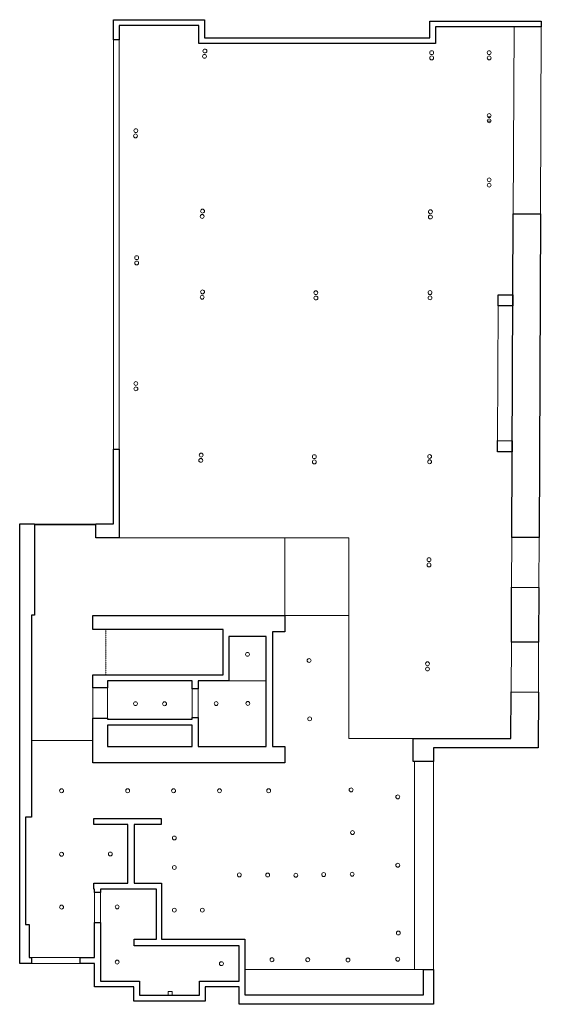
# Model space of a CAD drawing. Header units: millimetres. Extents: x -7881 to 5534, y -1421 to 23924.
import ezdxf

# ---------------------------------------------------------------- set-up
doc = ezdxf.new("R2010")
doc.units = ezdxf.units.MM
doc.linetypes.add('Overhead', pattern=[3.96875, 2.38125, -1.5875])
for name, color, linetype, lineweight in [('A-CLNG-____-OTLN', 7, 'Continuous', 9), ('A-DETL-____-MBND', 7, 'Continuous', 9), ('A-GLAZ-CURT-MCUT', 7, 'Continuous', 18), ('A-GLAZ-CURT-OTLN', 7, 'Continuous', 9), ('A-WALL-____-MCUT', 7, 'Continuous', 25), ('A-WALL-____-OTLN', 7, 'Continuous', 9), ('E-LITE-EQPM-OTLN', 7, 'Continuous', 9), ('S-STRS-____-MBND', 7, 'Overhead', 9)]:
    doc.layers.add(name, color=color, linetype=linetype, lineweight=lineweight)

# ---------------------------------------------------------------- blocks, each defined once
blk = doc.blocks.new('Downlight _01 - Type 1-690324-Existing Ceiling Plan - Level 2')
at = {"layer": 'E-LITE-EQPM-OTLN'}
for start, end in [(360, 180), (180, 360)]:
    blk.add_arc((0, 0), 50, start, end, dxfattribs=at)
blk = doc.blocks.new('System Panel - Glazed 2-851983-Existing Ceiling Plan - Level 2')
at = {"layer": 'A-GLAZ-CURT-MCUT'}
for p, q in [((-785, -6.35), (-785, 6.35)), ((-785, 6.35), (785, 6.35)), ((785, 6.35), (785, -6.35)), ((785, -6.35), (-785, -6.35))]:
    blk.add_line(p, q, dxfattribs=at)
blk = doc.blocks.new('Lighting_05 - Lighting_05-725529-Existing Ceiling Plan - Level 2')
at = {"layer": 'E-LITE-EQPM-OTLN'}
for p, q in [((-50, 88), (-50, -6)), ((50, 88), (-50, 88)), ((50, -6), (50, 88)), ((50, -6), (-50, -6))]:
    blk.add_line(p, q, dxfattribs=at)

msp = doc.modelspace()

# ---------------------------------------------------------------- linework, layer by layer
at = {"layer": 'A-CLNG-____-OTLN'}
for p, q in [((-5319, 10589), (586, 10589)), ((-1058, 8588), (-1058, 10589)), ((586, 10589), (586, 5425)), ((-1058, 8588), (586, 8588)), ((-1543, 6908), (-2498, 6908)), ((-7581, 5366), (-5998, 5366)), ((586, 5425), (2243, 5425)), ((2273, 4828), (2273, -526)), ((2503, -526), (-2093, -526))]:
    msp.add_line(p, q, dxfattribs=at)
for centre, start, end in [((-3118, 23117), 0, 180), ((-3118, 23117), 180, 0), ((2714, 23076), 0, 180), ((2714, 23076), 180, 0), ((4194, 23076), 0, 180), ((4194, 23076), 180, 0), ((-3128, 22980), 0, 180), ((-3128, 22980), 180, 0), ((2714, 22940), 0, 180), ((2714, 22940), 180, 0), ((4194, 22940), 0, 180), ((4194, 22940), 180, 0), ((4194, 21456), 0, 180), ((4194, 21456), 180, 0), ((4194, 21320), 0, 180), ((4194, 21320), 180, 0), ((-4893, 21068), 0, 180), ((-4893, 21068), 180, 0), ((-4902, 20932), 0, 180), ((-4902, 20932), 180, 0), ((4194, 19801), 0, 180), ((4194, 19801), 180, 0), ((4194, 19665), 0, 180), ((4194, 19665), 180, 0), ((-3178, 18997), 0, 180), ((2682, 18980), 0, 180), ((-3188, 18860), 0, 180), ((-3188, 18860), 180, 0), ((-3178, 18997), 180, 0), ((2682, 18980), 180, 0), ((2682, 18844), 0, 180), ((2682, 18844), 180, 0), ((-4873, 17798), 0, 180), ((-4873, 17798), 180, 0), ((-4872, 17662), 0, 180), ((-4872, 17662), 180, 0), ((-3188, 16780), 0, 180), ((-3188, 16780), 180, 0), ((-3178, 16917), 0, 180), ((-3178, 16917), 180, 0), ((-264, 16896), 360, 180), ((-264, 16896), 180, 360), ((-263, 16760), 360, 180), ((-263, 16760), 180, 360), ((2672, 16900), 0, 180), ((2672, 16900), 180, 0), ((2672, 16764), 0, 180), ((2672, 16764), 180, 0), ((-4893, 14558), 0, 180), ((-4893, 14558), 180, 0), ((-4892, 14422), 0, 180), ((-4892, 14422), 180, 0), ((-3214, 12717), 0, 180), ((-3214, 12717), 180, 0), ((-304, 12676), 360, 180), ((-304, 12676), 180, 360), ((2662, 12680), 0, 180), ((2662, 12680), 180, 0), ((-3224, 12580), 0, 180), ((-3224, 12580), 180, 0), ((-303, 12540), 360, 180), ((-303, 12540), 180, 360), ((2662, 12544), 0, 180), ((2662, 12544), 180, 0), ((2647, 10025), 0, 180), ((2647, 10025), 180, 0), ((2647, 9889), 0, 180), ((2647, 9889), 180, 0), ((-2021, 7587), 0, 180), ((-2021, 7587), 180, 0), ((-438, 7428), 360, 180), ((-438, 7428), 180, 360), ((2607, 7345), 0, 180), ((2607, 7345), 180, 0), ((2607, 7209), 0, 180), ((2607, 7209), 180, 0), ((-4903, 6318), 0, 180), ((-4154, 6315), 0, 180), ((-2828, 6320), 0, 180), ((-2014, 6324), 0, 180), ((-4903, 6318), 180, 0), ((-4154, 6315), 180, 0), ((-2828, 6320), 180, 0), ((-2014, 6324), 180, 0), ((-423, 5928), 360, 180), ((-423, 5928), 180, 360), ((-6803, 4076), 0, 180), ((-6803, 4076), 180, 360), ((-5103, 4076), 0, 180), ((-5103, 4076), 180, 360), ((-3923, 4076), 0, 180), ((-3923, 4076), 180, 360), ((-2743, 4076), 0, 180), ((-2743, 4076), 180, 360), ((-1478, 4076), 0, 180), ((-1478, 4076), 180, 360), ((643, 4098), 360, 180), ((643, 4098), 180, 360), ((1843, 3918), 0, 180), ((1843, 3918), 180, 360), ((678, 2999), 360, 180), ((-3903, 2861), 0, 180), ((-3903, 2861), 180, 360), ((678, 2999), 180, 360), ((-6803, 2441), 0, 180), ((-6803, 2441), 180, 360), ((-5549, 2449), 0, 180), ((-5549, 2449), 180, 360), ((-3903, 2101), 0, 180), ((-3903, 2101), 180, 360), ((1843, 2158), 0, 180), ((1843, 2158), 180, 360), ((-2232, 1910), 0, 180), ((-2232, 1910), 180, 360), ((-1503, 1906), 0, 180), ((-1503, 1906), 180, 360), ((-778, 1901), 360, 180), ((-778, 1901), 180, 360), ((-64, 1919), 360, 180), ((-64, 1919), 180, 360), ((669, 1927), 360, 180), ((669, 1927), 180, 360), ((-6803, 1081), 0, 180), ((-6803, 1081), 180, 360), ((-5373, 1086), 0, 180), ((-5373, 1086), 180, 360), ((-3903, 1001), 0, 180), ((-3183, 1001), 0, 180), ((-3903, 1001), 180, 360), ((-3183, 1001), 180, 360), ((1858, 413), 0, 180), ((1858, 413), 180, 360), ((-1393, -274), 0, 180), ((-473, -274), 360, 180), ((563, -282), 360, 180), ((1843, -261), 0, 180), ((-5373, -334), 0, 180), ((-5373, -334), 180, 360), ((-2693, -374), 0, 180), ((-2693, -374), 180, 360), ((-1393, -274), 180, 360), ((-473, -274), 180, 360), ((563, -282), 180, 360), ((1843, -261), 180, 360)]:
    msp.add_arc(centre, 50, start, end, dxfattribs=at)
at = {"layer": 'A-DETL-____-MBND'}
for p, q in [((4145, 21311), (4243, 21311)), ((4229, 21421), (4158, 21421))]:
    msp.add_line(p, q, dxfattribs=at)
at = {"layer": 'A-WALL-____-MCUT'}
for p, q in [((-5469, 23409), (-5469, 23924)), ((-5469, 23924), (-3124, 23924)), ((-3124, 23924), (-3124, 23459)), ((2666, 23459), (2666, 23889)), ((2666, 23889), (5534, 23889)), ((5534, 23889), (5533, 23737)), ((-5319, 23774), (-5319, 23409)), ((-3274, 23774), (-5319, 23774)), ((-3274, 23309), (-3274, 23774)), ((2816, 23739), (2816, 23309)), ((4833, 23739), (2816, 23739)), ((5533, 23737), (4833, 23740)), ((4833, 23740), (4833, 23739)), ((-5319, 23409), (-5469, 23409)), ((-3124, 23459), (2666, 23459)), ((2816, 23309), (-3274, 23309)), ((4776, 10595), (4812, 18926)), ((4812, 18926), (5512, 18923)), ((5512, 18923), (5476, 10592)), ((4422, 16558), (4423, 16842)), ((4423, 16842), (4803, 16841)), ((4803, 16841), (4802, 16556)), ((4802, 16556), (4422, 16558)), ((4406, 12802), (4407, 13088)), ((4407, 13088), (4787, 13086)), ((4787, 13086), (4786, 12801)), ((-5469, 10949), (-5469, 12869)), ((-5469, 12869), (-5319, 12869)), ((-5319, 12869), (-5319, 10589)), ((4786, 12801), (4406, 12802)), ((-7881, -369), (-7881, 10949)), ((-7881, 10949), (-7501, 10949)), ((-7501, 10949), (-7501, 8596)), ((-5921, 10589), (-5921, 10949)), ((-5921, 10949), (-5469, 10949)), ((-5319, 10589), (-5921, 10589)), ((5476, 10592), (4776, 10595)), ((4764, 7900), (4771, 9315)), ((4771, 9315), (5471, 9312)), ((5471, 9312), (5464, 7897)), ((-7581, 8596), (-7581, 3396)), ((-7501, 8596), (-7581, 8596)), ((-5998, 8588), (-1058, 8588)), ((-5998, 8228), (-5998, 8588)), ((-1058, 8588), (-1058, 8168)), ((-2648, 8228), (-5998, 8228)), ((-2648, 7058), (-2648, 8228)), ((-1058, 8168), (-1383, 8168)), ((-1383, 8168), (-1383, 5218)), ((-2498, 8048), (-2498, 6908)), ((-1543, 8048), (-2498, 8048)), ((-1543, 5218), (-1543, 8048)), ((5464, 7897), (4764, 7900)), ((-5998, 7058), (-2648, 7058)), ((-5998, 6723), (-5998, 7058)), ((-3445, 6908), (-5623, 6908)), ((-5623, 6908), (-5623, 6723)), ((-3445, 6698), (-3445, 6908)), ((-2498, 6908), (-3295, 6908)), ((-3295, 6908), (-3295, 6698)), ((-5623, 6723), (-5998, 6723)), ((-3295, 6698), (-3445, 6698)), ((4754, 5425), (4759, 6620)), ((4759, 6620), (5459, 6617)), ((5459, 6617), (5453, 5185)), ((-5998, 4798), (-5998, 5943)), ((-5998, 5943), (-5623, 5943)), ((-5623, 5943), (-5623, 5918)), ((-5623, 5918), (-3445, 5918)), ((-3445, 5918), (-3445, 5958)), ((-3445, 5958), (-3295, 5958)), ((-3295, 5958), (-3295, 5218)), ((-5623, 5768), (-5623, 5218)), ((-3445, 5768), (-5623, 5768)), ((-3445, 5218), (-3445, 5768)), ((2243, 5425), (4754, 5425)), ((2243, 4828), (2243, 5425)), ((-5623, 5218), (-3445, 5218)), ((-3295, 5218), (-1543, 5218)), ((-1383, 5218), (-1058, 5218)), ((-1058, 5218), (-1058, 4798)), ((5453, 5185), (2763, 5185)), ((2763, 5185), (2763, 4828)), ((2763, 4828), (2243, 4828)), ((-1058, 4798), (-5998, 4798)), ((-7731, 3396), (-7731, 636)), ((-7581, 3396), (-7731, 3396)), ((-5973, 3203), (-5973, 3363)), ((-5973, 3363), (-4243, 3363)), ((-4243, 3363), (-4243, 3203)), ((-5098, 3203), (-5973, 3203)), ((-5098, 1696), (-5098, 3203)), ((-4938, 3203), (-4938, 1696)), ((-4243, 3203), (-4938, 3203)), ((-5973, 1696), (-5098, 1696)), ((-5973, 1546), (-5973, 1696)), ((-5953, 1546), (-5973, 1546)), ((-5953, 1461), (-5953, 1546)), ((-5803, 1546), (-5803, 1461)), ((-4363, 1546), (-5803, 1546)), ((-4938, 1696), (-4233, 1696)), ((-4363, 256), (-4363, 1546)), ((-4233, 1696), (-4233, 256)), ((-5803, 1461), (-5953, 1461)), ((-7731, 636), (-7641, 636)), ((-7641, 636), (-7641, -219)), ((-5953, -219), (-5953, 681)), ((-5953, 681), (-5803, 681)), ((-5803, 681), (-5803, -823)), ((-4933, 256), (-4363, 256)), ((-4933, 86), (-4933, 256)), ((-4233, 256), (-2093, 256)), ((-2093, 256), (-2093, -1181)), ((-2233, 86), (-4933, 86)), ((-2233, -823), (-2233, 86)), ((-7641, -219), (-7576, -219)), ((-7576, -219), (-7576, -369)), ((-6326, -219), (-5953, -219)), ((-6326, -369), (-6326, -219)), ((-7576, -369), (-7881, -369)), ((-5953, -369), (-6326, -369)), ((-5953, -973), (-5953, -369)), ((2503, -1181), (2503, -522)), ((2503, -522), (2763, -522)), ((2763, -522), (2763, -1421)), ((-4946, -973), (-5953, -973)), ((-5803, -823), (-4796, -823)), ((-4946, -1339), (-4946, -973)), ((-4796, -823), (-4796, -1189)), ((-3258, -823), (-2233, -823)), ((-3258, -1189), (-3258, -823)), ((-2233, -973), (-3108, -973)), ((-3108, -973), (-3108, -1339)), ((-2233, -1421), (-2233, -973)), ((-4796, -1189), (-3258, -1189)), ((-2093, -1181), (2503, -1181)), ((-3108, -1339), (-4946, -1339)), ((2763, -1421), (-2233, -1421))]:
    msp.add_line(p, q, dxfattribs=at)
at = {"layer": 'A-WALL-____-OTLN'}
for p, q in [((4833, 23739), (4812, 18926)), ((5512, 18923), (5533, 23737)), ((-5469, 23409), (-5469, 12869)), ((-5319, 12869), (-5319, 23409)), ((4422, 16558), (4407, 13088)), ((4776, 10595), (4771, 9315)), ((5471, 9312), (5476, 10592)), ((4764, 7900), (4759, 6620)), ((5459, 6617), (5464, 7897)), ((-5998, 6723), (-5998, 5943)), ((-5623, 5943), (-5623, 6723)), ((-3445, 6698), (-3445, 5958)), ((-3295, 5958), (-3295, 6698)), ((2763, -522), (2763, 4828)), ((-5953, 1461), (-5953, 681)), ((-5803, 681), (-5803, 1461)), ((-6326, -219), (-7576, -219)), ((-7576, -369), (-6326, -369))]:
    msp.add_line(p, q, dxfattribs=at)
at = {"layer": 'S-STRS-____-MBND'}
for p, q in [((-5663, 8228), (-5663, 7058)), ((-5663, 8228), (-3436, 8228)), ((-5663, 7058), (-3436, 7058))]:
    msp.add_line(p, q, dxfattribs=at)

# ---------------------------------------------------------------- block references
at = {"layer": 'A-GLAZ-CURT-OTLN'}
msp.add_blockref('System Panel - Glazed 2-851983-Existing Ceiling Plan - Level 2', (-6711, 10929), dxfattribs=at)
at = {"layer": 'E-LITE-EQPM-OTLN'}
for name, p in [('Downlight _01 - Type 1-690324-Existing Ceiling Plan - Level 2', (-3118, 23117)), ('Downlight _01 - Type 1-690324-Existing Ceiling Plan - Level 2', (-3128, 22980)), ('Downlight _01 - Type 1-690324-Existing Ceiling Plan - Level 2', (2714, 22940)), ('Downlight _01 - Type 1-690324-Existing Ceiling Plan - Level 2', (4194, 22940)), ('Downlight _01 - Type 1-690324-Existing Ceiling Plan - Level 2', (4194, 21456)), ('Downlight _01 - Type 1-690324-Existing Ceiling Plan - Level 2', (4194, 21320)), ('Downlight _01 - Type 1-690324-Existing Ceiling Plan - Level 2', (-4893, 21068)), ('Downlight _01 - Type 1-690324-Existing Ceiling Plan - Level 2', (-4902, 20932)), ('Downlight _01 - Type 1-690324-Existing Ceiling Plan - Level 2', (-3178, 18997)), ('Downlight _01 - Type 1-690324-Existing Ceiling Plan - Level 2', (2682, 18980)), ('Downlight _01 - Type 1-690324-Existing Ceiling Plan - Level 2', (-3188, 18860)), ('Downlight _01 - Type 1-690324-Existing Ceiling Plan - Level 2', (2682, 18844)), ('Downlight _01 - Type 1-690324-Existing Ceiling Plan - Level 2', (-4873, 17798)), ('Downlight _01 - Type 1-690324-Existing Ceiling Plan - Level 2', (-4872, 17662)), ('Downlight _01 - Type 1-690324-Existing Ceiling Plan - Level 2', (-3178, 16917)), ('Downlight _01 - Type 1-690324-Existing Ceiling Plan - Level 2', (-264, 16896)), ('Downlight _01 - Type 1-690324-Existing Ceiling Plan - Level 2', (-263, 16760)), ('Downlight _01 - Type 1-690324-Existing Ceiling Plan - Level 2', (2672, 16900)), ('Downlight _01 - Type 1-690324-Existing Ceiling Plan - Level 2', (-4893, 14558)), ('Downlight _01 - Type 1-690324-Existing Ceiling Plan - Level 2', (-4892, 14422)), ('Downlight _01 - Type 1-690324-Existing Ceiling Plan - Level 2', (-3214, 12717)), ('Downlight _01 - Type 1-690324-Existing Ceiling Plan - Level 2', (-3224, 12580)), ('Downlight _01 - Type 1-690324-Existing Ceiling Plan - Level 2', (2647, 10025)), ('Downlight _01 - Type 1-690324-Existing Ceiling Plan - Level 2', (2647, 9889)), ('Downlight _01 - Type 1-690324-Existing Ceiling Plan - Level 2', (-2021, 7587)), ('Downlight _01 - Type 1-690324-Existing Ceiling Plan - Level 2', (2607, 7209)), ('Downlight _01 - Type 1-690324-Existing Ceiling Plan - Level 2', (-4903, 6318)), ('Downlight _01 - Type 1-690324-Existing Ceiling Plan - Level 2', (-4154, 6315)), ('Downlight _01 - Type 1-690324-Existing Ceiling Plan - Level 2', (-2828, 6320)), ('Downlight _01 - Type 1-690324-Existing Ceiling Plan - Level 2', (-2014, 6324)), ('Downlight _01 - Type 1-690324-Existing Ceiling Plan - Level 2', (-423, 5928)), ('Downlight _01 - Type 1-690324-Existing Ceiling Plan - Level 2', (-6803, 4076)), ('Downlight _01 - Type 1-690324-Existing Ceiling Plan - Level 2', (-5103, 4076)), ('Downlight _01 - Type 1-690324-Existing Ceiling Plan - Level 2', (-3923, 4076)), ('Downlight _01 - Type 1-690324-Existing Ceiling Plan - Level 2', (1843, 3918)), ('Downlight _01 - Type 1-690324-Existing Ceiling Plan - Level 2', (678, 2999)), ('Downlight _01 - Type 1-690324-Existing Ceiling Plan - Level 2', (-3903, 2861)), ('Downlight _01 - Type 1-690324-Existing Ceiling Plan - Level 2', (-6803, 2441)), ('Downlight _01 - Type 1-690324-Existing Ceiling Plan - Level 2', (-5549, 2449)), ('Downlight _01 - Type 1-690324-Existing Ceiling Plan - Level 2', (-3903, 2101)), ('Downlight _01 - Type 1-690324-Existing Ceiling Plan - Level 2', (1843, 2158)), ('Downlight _01 - Type 1-690324-Existing Ceiling Plan - Level 2', (-2232, 1910)), ('Downlight _01 - Type 1-690324-Existing Ceiling Plan - Level 2', (-1503, 1906)), ('Downlight _01 - Type 1-690324-Existing Ceiling Plan - Level 2', (-778, 1901)), ('Downlight _01 - Type 1-690324-Existing Ceiling Plan - Level 2', (-64, 1919)), ('Downlight _01 - Type 1-690324-Existing Ceiling Plan - Level 2', (669, 1927)), ('Downlight _01 - Type 1-690324-Existing Ceiling Plan - Level 2', (-6803, 1081)), ('Downlight _01 - Type 1-690324-Existing Ceiling Plan - Level 2', (-3903, 1001)), ('Downlight _01 - Type 1-690324-Existing Ceiling Plan - Level 2', (1858, 413)), ('Downlight _01 - Type 1-690324-Existing Ceiling Plan - Level 2', (-1393, -274)), ('Downlight _01 - Type 1-690324-Existing Ceiling Plan - Level 2', (-473, -274)), ('Downlight _01 - Type 1-690324-Existing Ceiling Plan - Level 2', (-5373, -334)), ('Downlight _01 - Type 1-690324-Existing Ceiling Plan - Level 2', (-2693, -374)), ('Lighting_05 - Lighting_05-725529-Existing Ceiling Plan - Level 2', (-4011, -1177))]:
    msp.add_blockref(name, p, dxfattribs=at)

doc.saveas('drawing.dxf')
